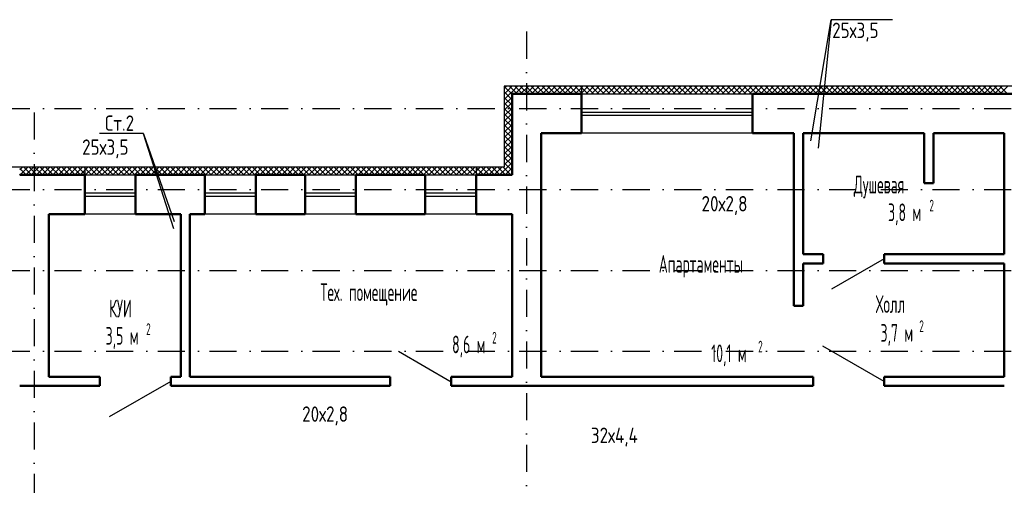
# Model space of a CAD drawing. Extents: x -1560602 to 321118, y -2308202 to -430103.
# Tile 68 of 104: x -1528909 to -1516129, y -2112234 to -2106190. Entities that reach past the tile are written whole.
import ezdxf
from ezdxf.enums import TextEntityAlignment as Align

# ---------------------------------------------------------------- set-up
doc = ezdxf.new("R2010")
doc.units = 0
doc.header["$MEASUREMENT"] = 0
doc.linetypes.add('Dot & Dashed', pattern=[670.277762, 352.777767, -176.388884, 0, -141.111112])
doc.linetypes.add('Штрихпунктирная', pattern=[0.670278, 0.352778, -0.176389, 0, -0.141111])
doc.layers.get('0').update_dxf_attribs({"color": 255, "linetype": 'CONTINUOUS'})
for name, color, linetype in [('Оси', 253, 'Dot & Dashed'), ('отделка', 240, 'CONTINUOUS'), ('Текст', 7, 'CONTINUOUS'), ('Утеплитель', 6, 'CONTINUOUS')]:
    doc.layers.add(name, color=color, linetype=linetype)
doc.layers.add('стены', color=5, linetype='CONTINUOUS', lineweight=50)
doc.styles.get("Standard").update_dxf_attribs({"font": 'spds.shx', "width": 0.7, "height": 250})

msp = doc.modelspace()

# ---------------------------------------------------------------- linework, layer by layer
at = {"color": 0}
for p, q in [((-1518641.5, -2107764.2, 0), (-1518375, -2106190.4)), ((-1518375, -2106190.4), (-1518547.5, -2107858.2, 0)), ((-1517578.9, -2106190.4), (-1518375, -2106190.4)), ((-1527303.5, -2107666.9, 0), (-1527873.7, -2107666.9, 0)), ((-1526906.7, -2108903.8, 0), (-1527302.3, -2107670.2, 0)), ((-1527302.3, -2107670.2, 0), (-1526902.6, -2108809.8, 0))]:
    msp.add_line(p, q, dxfattribs=at)
at = {"layer": 'Оси', "color": 0, "linetype": 'Штрихпунктирная', "lineweight": -3, "ltscale": 1000}
for p, q in [((-1522329.3, -2106344.8), (-1522329.3, -2121201.6)), ((-1556614.6, -2107344.8), (-1508549.3, -2107344.8)), ((-1528719.3, -2107394.8), (-1528719.3, -2121201.6)), ((-1556614.6, -2108394.8), (-1497159.3, -2108394.8)), ((-1556614.6, -2109444.8), (-1497159.3, -2109444.8)), ((-1556614.6, -2110494.8), (-1497159.3, -2110494.8))]:
    msp.add_line(p, q, dxfattribs=at)
at = {"layer": 'отделка', "color": 0, "ltscale": 100}
for p, q in [((-1521619.3, -2107154.4), (-1519399.3, -2107154.4)), ((-1521619.3, -2107389.4), (-1519399.3, -2107389.4)), ((-1521619.3, -2107429.4), (-1519399.3, -2107429.4)), ((-1519399.3, -2107664.4), (-1521619.3, -2107664.4)), ((-1528064.3, -2108204.4), (-1527404.3, -2108204.4)), ((-1526504.3, -2108204.4), (-1525844.3, -2108204.4)), ((-1525204.3, -2108204.4), (-1524544.3, -2108204.4)), ((-1523644.3, -2108204.4), (-1522984.3, -2108204.4)), ((-1528064.3, -2108439.4), (-1527404.3, -2108439.4)), ((-1526504.3, -2108439.4), (-1525844.3, -2108439.4)), ((-1525204.3, -2108439.4), (-1524544.3, -2108439.4)), ((-1523644.3, -2108439.4), (-1522984.3, -2108439.4)), ((-1528064.3, -2108479.4), (-1527404.3, -2108479.4)), ((-1526504.3, -2108479.4), (-1525844.3, -2108479.4)), ((-1525204.3, -2108479.4), (-1524544.3, -2108479.4)), ((-1523644.3, -2108479.4), (-1522984.3, -2108479.4)), ((-1527404.3, -2108714.4), (-1528064.3, -2108714.4)), ((-1525844.3, -2108714.4), (-1526504.3, -2108714.4)), ((-1524544.3, -2108714.4), (-1525204.3, -2108714.4)), ((-1522984.3, -2108714.4), (-1523644.3, -2108714.4)), ((-1517689.3, -2109294.4), (-1518373.4, -2109689.4)), ((-1517689.3, -2110886.4), (-1518486, -2110426.4)), ((-1523309.3, -2110894.5), (-1523993.5, -2110499.5)), ((-1526949.3, -2110886.4), (-1527746.1, -2111346.4))]:
    msp.add_line(p, q, dxfattribs=at)
at = {"layer": 'стены', "color": 0, "linetype": 'Continuous'}
for p, q in [((-1522519.3, -2107154.4), (-1522519.3, -2108204.4)), ((-1521619.3, -2107154.4), (-1522519.3, -2107154.4)), ((-1521619.3, -2107154.4), (-1521619.3, -2107224.4)), ((-1521619.3, -2107154.4), (-1521619.3, -2107224.4)), ((-1512479.3, -2107154.4), (-1519399.3, -2107154.4)), ((-1519399.3, -2107154.4), (-1519399.3, -2107224.4)), ((-1519399.3, -2107154.4), (-1519399.3, -2107224.4)), ((-1521619.3, -2107224.4), (-1521619.3, -2107664.4)), ((-1519399.3, -2107224.4), (-1519399.3, -2107664.4)), ((-1522139.3, -2108204.4), (-1522139.3, -2107664.4)), ((-1522139.3, -2107664.4), (-1521619.3, -2107664.4)), ((-1519399.3, -2107664.4), (-1518859.3, -2107664.4)), ((-1518859.3, -2107664.4), (-1518859.3, -2109904.5)), ((-1518739.3, -2109234.4), (-1518739.3, -2107664.4)), ((-1518739.3, -2107664.4), (-1517169.3, -2107664.4)), ((-1517169.3, -2107664.4), (-1517169.3, -2108314.4)), ((-1517049.3, -2108314.4), (-1517049.3, -2107664.4)), ((-1516129.3, -2107664.4), (-1516129.3, -2109234.4)), ((-1516129.3, -2109211.4), (-1516129.3, -2107687.4)), ((-1528064.3, -2108204.4), (-1528909.3, -2108204.4)), ((-1528064.3, -2108204.4), (-1528064.3, -2108274.4)), ((-1528064.3, -2108204.4), (-1528064.3, -2108274.4)), ((-1528064.3, -2108274.4), (-1528064.3, -2108714.4)), ((-1526504.3, -2108204.4), (-1527404.3, -2108204.4)), ((-1527404.3, -2108204.4), (-1527404.3, -2108274.4)), ((-1527404.3, -2108204.4), (-1527404.3, -2108274.4)), ((-1527404.3, -2108274.4), (-1527404.3, -2108714.4)), ((-1526504.3, -2108204.4), (-1526504.3, -2108274.4)), ((-1526504.3, -2108204.4), (-1526504.3, -2108274.4)), ((-1526504.3, -2108274.4), (-1526504.3, -2108714.4)), ((-1525204.3, -2108204.4), (-1525844.3, -2108204.4)), ((-1525844.3, -2108204.4), (-1525844.3, -2108274.4)), ((-1525844.3, -2108204.4), (-1525844.3, -2108274.4)), ((-1525844.3, -2108274.4), (-1525844.3, -2108714.4)), ((-1525204.3, -2108204.4), (-1525204.3, -2108274.4)), ((-1525204.3, -2108204.4), (-1525204.3, -2108274.4)), ((-1525204.3, -2108274.4), (-1525204.3, -2108714.4)), ((-1523644.3, -2108204.4), (-1524544.3, -2108204.4)), ((-1524544.3, -2108204.4), (-1524544.3, -2108274.4)), ((-1524544.3, -2108204.4), (-1524544.3, -2108274.4)), ((-1524544.3, -2108274.4), (-1524544.3, -2108714.4)), ((-1523644.3, -2108204.4), (-1523644.3, -2108274.4)), ((-1523644.3, -2108204.4), (-1523644.3, -2108274.4)), ((-1523644.3, -2108274.4), (-1523644.3, -2108714.4)), ((-1522519.3, -2108204.4), (-1522984.3, -2108204.4)), ((-1522984.3, -2108204.4), (-1522984.3, -2108274.4)), ((-1522984.3, -2108204.4), (-1522984.3, -2108274.4)), ((-1522984.3, -2108274.4), (-1522984.3, -2108714.4)), ((-1522139.3, -2108714.4), (-1522139.3, -2108204.4)), ((-1522139.3, -2108264.5), (-1522139.3, -2110824.5)), ((-1528529.3, -2110824.5), (-1528529.3, -2108714.4)), ((-1528529.3, -2108714.4), (-1528064.3, -2108714.4)), ((-1527404.3, -2108714.4), (-1526819.3, -2108714.4)), ((-1526819.3, -2108714.4), (-1526819.3, -2110824.5)), ((-1526699.3, -2110824.5), (-1526699.3, -2108714.4)), ((-1526699.3, -2108714.4), (-1526504.3, -2108714.4)), ((-1525844.3, -2108714.4), (-1525204.3, -2108714.4)), ((-1524544.3, -2108714.4), (-1523644.3, -2108714.4)), ((-1522984.3, -2108714.4), (-1522519.3, -2108714.4)), ((-1522519.3, -2108714.4), (-1522519.3, -2110824.5)), ((-1522139.3, -2110824.5), (-1522139.3, -2108714.4)), ((-1518479.3, -2109234.4), (-1518739.3, -2109234.4)), ((-1516129.3, -2109234.4), (-1517689.3, -2109234.4)), ((-1518739.3, -2109354.4), (-1518479.3, -2109354.4)), ((-1518739.3, -2109904.5), (-1518739.3, -2109354.4)), ((-1517689.3, -2109354.4), (-1516129.3, -2109354.4)), ((-1516129.3, -2109354.4), (-1516129.3, -2110824.5)), ((-1518859.3, -2109904.5), (-1518739.3, -2109904.5)), ((-1527869.3, -2110824.5), (-1528529.3, -2110824.5)), ((-1526819.3, -2110824.5), (-1526949.3, -2110824.5)), ((-1524099.3, -2110824.5), (-1526699.3, -2110824.5)), ((-1522519.3, -2110824.5), (-1523309.3, -2110824.5)), ((-1518609.3, -2110824.5), (-1522139.3, -2110824.5)), ((-1516129.3, -2110824.5), (-1517689.3, -2110824.5)), ((-1528529.3, -2110944.5), (-1528909.3, -2110944.5)), ((-1528529.3, -2110944.5), (-1527869.3, -2110944.5)), ((-1526949.3, -2110944.5), (-1524099.3, -2110944.5)), ((-1523309.3, -2110944.5), (-1522519.3, -2110944.5)), ((-1522519.3, -2110944.5), (-1522139.3, -2110944.5)), ((-1522139.3, -2110944.5), (-1518609.3, -2110944.5)), ((-1517689.3, -2110944.5), (-1516129.3, -2110944.5))]:
    msp.add_line(p, q, dxfattribs=at)
at = {"layer": 'стены', "color": 0, "ltscale": 100}
for p, q in [((-1517049.3, -2107664.4), (-1516129.3, -2107664.4)), ((-1517049.3, -2108314.4), (-1517169.3, -2108314.4)), ((-1518479.3, -2109234.4), (-1518479.3, -2109354.4)), ((-1517689.3, -2109234.4), (-1517689.3, -2109354.4)), ((-1527869.3, -2110824.5), (-1527869.3, -2110944.5)), ((-1526949.3, -2110824.5), (-1526949.3, -2110944.5)), ((-1524099.3, -2110824.5), (-1524099.3, -2110944.5)), ((-1523309.3, -2110824.5), (-1523309.3, -2110944.5)), ((-1518609.3, -2110824.5), (-1518609.3, -2110944.5)), ((-1517689.3, -2110824.5), (-1517689.3, -2110944.5))]:
    msp.add_line(p, q, dxfattribs=at)
at = {"layer": 'Утеплитель', "color": 0, "linetype": 'Continuous'}
for p, q in [((-1522619.3, -2107054.4), (-1522619.3, -2108104.4)), ((-1521619.3, -2107054.4), (-1522619.3, -2107054.4)), ((-1522604.3, -2107073.5), (-1522619.3, -2107058.5)), ((-1522619.3, -2107083.7), (-1522606.4, -2107070.8)), ((-1522619.3, -2107154.4), (-1522575.3, -2107110.4)), ((-1522594.1, -2107154.4), (-1522619.3, -2107129.2)), ((-1522619.3, -2107225.1), (-1522548.7, -2107154.4)), ((-1522606.4, -2107070.8), (-1522590.1, -2107054.4)), ((-1522523.4, -2107154.4), (-1522604.3, -2107073.5)), ((-1522519.3, -2107229.2), (-1522594.1, -2107154.4)), ((-1522575.3, -2107110.4), (-1522519.4, -2107054.4)), ((-1522519.3, -2107087.8), (-1522552.7, -2107054.4)), ((-1522548.7, -2107154.4), (-1522544.2, -2107150)), ((-1522544.2, -2107150), (-1522519.3, -2107125.1)), ((-1522519.3, -2107125.1), (-1522448.7, -2107054.4)), ((-1522452.7, -2107154.4), (-1522519.3, -2107087.8)), ((-1522381.9, -2107154.4), (-1522481.9, -2107054.4)), ((-1522477.9, -2107154.4), (-1522377.9, -2107054.4)), ((-1522311.2, -2107154.4), (-1522411.2, -2107054.4)), ((-1522407.2, -2107154.4), (-1522307.2, -2107054.4)), ((-1522240.5, -2107154.4), (-1522340.5, -2107054.4)), ((-1522336.5, -2107154.4), (-1522236.5, -2107054.4)), ((-1522169.8, -2107154.4), (-1522269.8, -2107054.4)), ((-1522265.8, -2107154.4), (-1522165.8, -2107054.4)), ((-1522099.1, -2107154.4), (-1522199.1, -2107054.4)), ((-1522195.1, -2107154.4), (-1522095.1, -2107054.4)), ((-1522028.4, -2107154.4), (-1522128.4, -2107054.4)), ((-1522124.4, -2107154.4), (-1522024.4, -2107054.4)), ((-1521957.7, -2107154.4), (-1522057.7, -2107054.4)), ((-1522053.7, -2107154.4), (-1521953.7, -2107054.4)), ((-1521887, -2107154.4), (-1521987, -2107054.4)), ((-1521983, -2107154.4), (-1521883, -2107054.4)), ((-1521816.3, -2107154.4), (-1521916.3, -2107054.4)), ((-1521912.3, -2107154.4), (-1521812.3, -2107054.4)), ((-1521745.6, -2107154.4), (-1521845.6, -2107054.4)), ((-1521841.5, -2107154.4), (-1521741.5, -2107054.4)), ((-1521674.8, -2107154.4), (-1521774.8, -2107054.4)), ((-1521770.8, -2107154.4), (-1521670.8, -2107054.4)), ((-1521619.3, -2107139.3), (-1521704.1, -2107054.4)), ((-1521700.1, -2107154.4), (-1521619.3, -2107073.6)), ((-1521619.3, -2107068.5), (-1521633.4, -2107054.4)), ((-1521629.4, -2107154.4), (-1521619.3, -2107144.3)), ((-1521619.3, -2107054.4), (-1521619.3, -2107154.4)), ((-1521619.3, -2107054.4), (-1521619.3, -2107154.4)), ((-1509359.3, -2107054.4), (-1521619.3, -2107054.4)), ((-1521619.3, -2107073.6), (-1521600.1, -2107054.4)), ((-1521619.3, -2107144.3), (-1521529.4, -2107054.4)), ((-1521533.4, -2107154.4), (-1521619.3, -2107068.5)), ((-1521604.1, -2107154.4), (-1521619.3, -2107139.3)), ((-1521462.7, -2107154.4), (-1521562.7, -2107054.4)), ((-1521558.7, -2107154.4), (-1521458.7, -2107054.4)), ((-1521392, -2107154.4), (-1521492, -2107054.4)), ((-1521488, -2107154.4), (-1521388, -2107054.4)), ((-1521321.3, -2107154.4), (-1521421.3, -2107054.4)), ((-1521417.3, -2107154.4), (-1521317.3, -2107054.4)), ((-1521250.6, -2107154.4), (-1521350.6, -2107054.4)), ((-1521346.6, -2107154.4), (-1521246.6, -2107054.4)), ((-1521179.9, -2107154.4), (-1521279.9, -2107054.4)), ((-1521275.9, -2107154.4), (-1521175.9, -2107054.4)), ((-1521109.2, -2107154.4), (-1521209.2, -2107054.4)), ((-1521205.1, -2107154.4), (-1521105.1, -2107054.4)), ((-1521038.4, -2107154.4), (-1521138.4, -2107054.4)), ((-1521134.4, -2107154.4), (-1521034.4, -2107054.4)), ((-1520967.7, -2107154.4), (-1521067.7, -2107054.4)), ((-1521063.7, -2107154.4), (-1520963.7, -2107054.4)), ((-1520897, -2107154.4), (-1520997, -2107054.4)), ((-1520993, -2107154.4), (-1520893, -2107054.4)), ((-1520826.3, -2107154.4), (-1520926.3, -2107054.4)), ((-1520922.3, -2107154.4), (-1520822.3, -2107054.4)), ((-1520755.6, -2107154.4), (-1520855.6, -2107054.4)), ((-1520851.6, -2107154.4), (-1520751.6, -2107054.4)), ((-1520684.9, -2107154.4), (-1520784.9, -2107054.4)), ((-1520780.9, -2107154.4), (-1520680.9, -2107054.4)), ((-1520614.2, -2107154.4), (-1520714.2, -2107054.4)), ((-1520710.2, -2107154.4), (-1520610.2, -2107054.4)), ((-1520543.5, -2107154.4), (-1520643.5, -2107054.4)), ((-1520639.5, -2107154.4), (-1520539.5, -2107054.4)), ((-1520472.8, -2107154.4), (-1520572.8, -2107054.4)), ((-1520568.8, -2107154.4), (-1520468.8, -2107054.4)), ((-1520402, -2107154.4), (-1520502, -2107054.4)), ((-1520498, -2107154.4), (-1520398, -2107054.4)), ((-1520331.3, -2107154.4), (-1520431.3, -2107054.4)), ((-1520427.3, -2107154.4), (-1520327.3, -2107054.4)), ((-1520260.6, -2107154.4), (-1520360.6, -2107054.4)), ((-1520356.6, -2107154.4), (-1520256.6, -2107054.4)), ((-1520189.9, -2107154.4), (-1520289.9, -2107054.4)), ((-1520285.9, -2107154.4), (-1520185.9, -2107054.4)), ((-1520119.2, -2107154.4), (-1520219.2, -2107054.4)), ((-1520215.2, -2107154.4), (-1520115.2, -2107054.4)), ((-1520048.5, -2107154.4), (-1520148.5, -2107054.4)), ((-1520144.5, -2107154.4), (-1520044.5, -2107054.4)), ((-1519977.8, -2107154.4), (-1520077.8, -2107054.4)), ((-1520073.8, -2107154.4), (-1519973.8, -2107054.4)), ((-1519907.1, -2107154.4), (-1520007.1, -2107054.4)), ((-1520003.1, -2107154.4), (-1519903.1, -2107054.4)), ((-1519836.4, -2107154.4), (-1519936.4, -2107054.4)), ((-1519932.4, -2107154.4), (-1519832.4, -2107054.4)), ((-1519765.7, -2107154.4), (-1519865.7, -2107054.4)), ((-1519861.6, -2107154.4), (-1519761.6, -2107054.4)), ((-1519694.9, -2107154.4), (-1519794.9, -2107054.4)), ((-1519790.9, -2107154.4), (-1519690.9, -2107054.4)), ((-1519624.2, -2107154.4), (-1519724.2, -2107054.4)), ((-1519720.2, -2107154.4), (-1519620.2, -2107054.4)), ((-1519553.5, -2107154.4), (-1519653.5, -2107054.4)), ((-1519649.5, -2107154.4), (-1519549.5, -2107054.4)), ((-1519482.8, -2107154.4), (-1519582.8, -2107054.4)), ((-1519578.8, -2107154.4), (-1519478.8, -2107054.4)), ((-1519412.1, -2107154.4), (-1519512.1, -2107054.4)), ((-1519508.1, -2107154.4), (-1519408.1, -2107054.4)), ((-1519341.4, -2107154.4), (-1519441.4, -2107054.4)), ((-1519437.4, -2107154.4), (-1519337.4, -2107054.4)), ((-1519270.7, -2107154.4), (-1519370.7, -2107054.4)), ((-1519366.7, -2107154.4), (-1519266.7, -2107054.4)), ((-1519200, -2107154.4), (-1519300, -2107054.4)), ((-1519296, -2107154.4), (-1519196, -2107054.4)), ((-1519129.3, -2107154.4), (-1519229.3, -2107054.4)), ((-1519225.2, -2107154.4), (-1519125.2, -2107054.4)), ((-1519058.5, -2107154.4), (-1519158.5, -2107054.4)), ((-1519154.5, -2107154.4), (-1519054.5, -2107054.4)), ((-1518987.8, -2107154.4), (-1519087.8, -2107054.4)), ((-1519083.8, -2107154.4), (-1518983.8, -2107054.4)), ((-1518917.1, -2107154.4), (-1519017.1, -2107054.4)), ((-1519013.1, -2107154.4), (-1518913.1, -2107054.4)), ((-1518846.4, -2107154.4), (-1518946.4, -2107054.4)), ((-1518942.4, -2107154.4), (-1518842.4, -2107054.4)), ((-1518775.7, -2107154.4), (-1518875.7, -2107054.4)), ((-1518871.7, -2107154.4), (-1518771.7, -2107054.4)), ((-1518705, -2107154.4), (-1518805, -2107054.4)), ((-1518801, -2107154.4), (-1518701, -2107054.4)), ((-1518634.3, -2107154.4), (-1518734.3, -2107054.4)), ((-1518730.3, -2107154.4), (-1518630.3, -2107054.4)), ((-1518563.6, -2107154.4), (-1518663.6, -2107054.4)), ((-1518659.6, -2107154.4), (-1518559.6, -2107054.4)), ((-1518492.9, -2107154.4), (-1518592.9, -2107054.4)), ((-1518588.9, -2107154.4), (-1518488.9, -2107054.4)), ((-1518422.1, -2107154.4), (-1518522.1, -2107054.4)), ((-1518518.1, -2107154.4), (-1518418.1, -2107054.4)), ((-1518351.4, -2107154.4), (-1518451.4, -2107054.4)), ((-1518447.4, -2107154.4), (-1518347.4, -2107054.4)), ((-1518280.7, -2107154.4), (-1518380.7, -2107054.4)), ((-1518376.7, -2107154.4), (-1518276.7, -2107054.4)), ((-1518210, -2107154.4), (-1518310, -2107054.4)), ((-1518306, -2107154.4), (-1518206, -2107054.4)), ((-1518139.3, -2107154.4), (-1518239.3, -2107054.4)), ((-1518235.3, -2107154.4), (-1518135.3, -2107054.4)), ((-1518068.6, -2107154.4), (-1518168.6, -2107054.4)), ((-1518164.6, -2107154.4), (-1518064.6, -2107054.4)), ((-1517997.9, -2107154.4), (-1518097.9, -2107054.4)), ((-1518093.9, -2107154.4), (-1517993.9, -2107054.4)), ((-1517927.2, -2107154.4), (-1518027.2, -2107054.4)), ((-1518023.2, -2107154.4), (-1517923.2, -2107054.4)), ((-1517856.5, -2107154.4), (-1517956.5, -2107054.4)), ((-1517952.5, -2107154.4), (-1517852.5, -2107054.4)), ((-1517785.8, -2107154.4), (-1517885.8, -2107054.4)), ((-1517881.7, -2107154.4), (-1517781.7, -2107054.4)), ((-1517715, -2107154.4), (-1517815, -2107054.4)), ((-1517811, -2107154.4), (-1517711, -2107054.4)), ((-1517644.3, -2107154.4), (-1517744.3, -2107054.4)), ((-1517740.3, -2107154.4), (-1517640.3, -2107054.4)), ((-1517573.6, -2107154.4), (-1517673.6, -2107054.4)), ((-1517669.6, -2107154.4), (-1517569.6, -2107054.4)), ((-1517502.9, -2107154.4), (-1517602.9, -2107054.4)), ((-1517598.9, -2107154.4), (-1517498.9, -2107054.4)), ((-1517432.2, -2107154.4), (-1517532.2, -2107054.4)), ((-1517528.2, -2107154.4), (-1517428.2, -2107054.4)), ((-1517361.5, -2107154.4), (-1517461.5, -2107054.4)), ((-1517457.5, -2107154.4), (-1517357.5, -2107054.4)), ((-1517290.8, -2107154.4), (-1517390.8, -2107054.4)), ((-1517386.8, -2107154.4), (-1517286.8, -2107054.4)), ((-1517220.1, -2107154.4), (-1517320.1, -2107054.4)), ((-1517316.1, -2107154.4), (-1517216.1, -2107054.4)), ((-1517149.4, -2107154.4), (-1517249.4, -2107054.4)), ((-1517245.3, -2107154.4), (-1517145.3, -2107054.4)), ((-1517078.6, -2107154.4), (-1517178.6, -2107054.4)), ((-1517174.6, -2107154.4), (-1517074.6, -2107054.4)), ((-1517007.9, -2107154.4), (-1517107.9, -2107054.4)), ((-1517103.9, -2107154.4), (-1517003.9, -2107054.4)), ((-1516937.2, -2107154.4), (-1517037.2, -2107054.4)), ((-1517033.2, -2107154.4), (-1516933.2, -2107054.4)), ((-1516866.5, -2107154.4), (-1516966.5, -2107054.4)), ((-1516962.5, -2107154.4), (-1516862.5, -2107054.4)), ((-1516795.8, -2107154.4), (-1516895.8, -2107054.4)), ((-1516891.8, -2107154.4), (-1516791.8, -2107054.4)), ((-1516725.1, -2107154.4), (-1516825.1, -2107054.4)), ((-1516821.1, -2107154.4), (-1516721.1, -2107054.4)), ((-1516654.4, -2107154.4), (-1516754.4, -2107054.4)), ((-1516750.4, -2107154.4), (-1516650.4, -2107054.4)), ((-1516583.7, -2107154.4), (-1516683.7, -2107054.4)), ((-1516679.7, -2107154.4), (-1516579.7, -2107054.4)), ((-1516513, -2107154.4), (-1516613, -2107054.4)), ((-1516609, -2107154.4), (-1516509, -2107054.4)), ((-1516442.3, -2107154.4), (-1516542.3, -2107054.4)), ((-1516538.2, -2107154.4), (-1516438.2, -2107054.4)), ((-1516371.5, -2107154.4), (-1516471.5, -2107054.4)), ((-1516467.5, -2107154.4), (-1516367.5, -2107054.4)), ((-1516300.8, -2107154.4), (-1516400.8, -2107054.4)), ((-1516396.8, -2107154.4), (-1516296.8, -2107054.4)), ((-1516230.1, -2107154.4), (-1516330.1, -2107054.4)), ((-1516326.1, -2107154.4), (-1516226.1, -2107054.4)), ((-1516159.4, -2107154.4), (-1516259.4, -2107054.4)), ((-1516255.4, -2107154.4), (-1516155.4, -2107054.4)), ((-1516088.7, -2107154.4), (-1516188.7, -2107054.4)), ((-1516184.7, -2107154.4), (-1516084.7, -2107054.4)), ((-1522619.3, -2107295.8), (-1522519.3, -2107195.8)), ((-1522519.3, -2107299.9), (-1522619.3, -2107199.9)), ((-1522619.3, -2107366.5), (-1522519.3, -2107266.5)), ((-1522519.3, -2107370.6), (-1522619.3, -2107270.6)), ((-1522619.3, -2107437.2), (-1522519.3, -2107337.2)), ((-1522519.3, -2107441.3), (-1522619.3, -2107341.3)), ((-1522619.3, -2107507.9), (-1522519.3, -2107407.9)), ((-1522519.3, -2107512.1), (-1522619.3, -2107412.1)), ((-1522619.3, -2107578.7), (-1522519.3, -2107478.7)), ((-1522519.3, -2107582.8), (-1522619.3, -2107482.8)), ((-1522619.3, -2107649.4), (-1522519.3, -2107549.4)), ((-1522519.3, -2107653.5), (-1522619.3, -2107553.5)), ((-1522619.3, -2107720.1), (-1522519.3, -2107620.1)), ((-1522519.3, -2107724.2), (-1522619.3, -2107624.2)), ((-1522619.3, -2107790.8), (-1522519.3, -2107690.8)), ((-1522519.3, -2107794.9), (-1522619.3, -2107694.9)), ((-1522619.3, -2107861.5), (-1522519.3, -2107761.5)), ((-1522519.3, -2107865.6), (-1522619.3, -2107765.6)), ((-1522619.3, -2107932.2), (-1522519.3, -2107832.2)), ((-1522519.3, -2107936.3), (-1522619.3, -2107836.3)), ((-1522619.3, -2108002.9), (-1522519.3, -2107902.9)), ((-1522519.3, -2108007), (-1522619.3, -2107907)), ((-1522619.3, -2108073.6), (-1522519.3, -2107973.6)), ((-1522519.3, -2108077.7), (-1522619.3, -2107977.7)), ((-1522519.3, -2108148.4), (-1522619.3, -2108048.4)), ((-1522599.4, -2108124.4), (-1522519.3, -2108044.3)), ((-1528064.3, -2108104.4), (-1529009.3, -2108104.4)), ((-1528909.3, -2108141.1), (-1528872.7, -2108104.4)), ((-1528827.3, -2108204.4), (-1528909.3, -2108122.4)), ((-1528902, -2108204.4), (-1528802, -2108104.4)), ((-1528756.6, -2108204.4), (-1528856.6, -2108104.4)), ((-1528831.2, -2108204.4), (-1528731.2, -2108104.4)), ((-1528685.9, -2108204.4), (-1528785.9, -2108104.4)), ((-1528760.5, -2108204.4), (-1528660.5, -2108104.4)), ((-1528615.1, -2108204.4), (-1528715.1, -2108104.4)), ((-1528689.8, -2108204.4), (-1528589.8, -2108104.4)), ((-1528544.4, -2108204.4), (-1528644.4, -2108104.4)), ((-1528619.1, -2108204.4), (-1528519.1, -2108104.4)), ((-1528473.7, -2108204.4), (-1528573.7, -2108104.4)), ((-1528548.4, -2108204.4), (-1528448.4, -2108104.4)), ((-1528403, -2108204.4), (-1528503, -2108104.4)), ((-1528477.7, -2108204.4), (-1528377.7, -2108104.4)), ((-1528332.3, -2108204.4), (-1528432.3, -2108104.4)), ((-1528407, -2108204.4), (-1528307, -2108104.4)), ((-1528261.6, -2108204.4), (-1528361.6, -2108104.4)), ((-1528336.3, -2108204.4), (-1528236.3, -2108104.4)), ((-1528190.9, -2108204.4), (-1528290.9, -2108104.4)), ((-1528265.6, -2108204.4), (-1528165.6, -2108104.4)), ((-1528120.2, -2108204.4), (-1528220.2, -2108104.4)), ((-1528194.8, -2108204.4), (-1528094.8, -2108104.4)), ((-1528064.3, -2108189.6), (-1528149.5, -2108104.4)), ((-1528124.1, -2108204.4), (-1528064.3, -2108144.6)), ((-1528064.3, -2108118.9), (-1528078.8, -2108104.4)), ((-1528064.3, -2108104.4), (-1528064.3, -2108204.4)), ((-1522619.3, -2108104.4), (-1528064.3, -2108104.4)), ((-1528064.3, -2108144.6), (-1528024.1, -2108104.4)), ((-1527978.8, -2108204.4), (-1528064.3, -2108118.9)), ((-1528053.4, -2108204.4), (-1527953.4, -2108104.4)), ((-1527908, -2108204.4), (-1528008, -2108104.4)), ((-1527982.7, -2108204.4), (-1527882.7, -2108104.4)), ((-1527837.3, -2108204.4), (-1527937.3, -2108104.4)), ((-1527912, -2108204.4), (-1527812, -2108104.4)), ((-1527766.6, -2108204.4), (-1527866.6, -2108104.4)), ((-1527841.3, -2108204.4), (-1527741.3, -2108104.4)), ((-1527695.9, -2108204.4), (-1527795.9, -2108104.4)), ((-1527770.6, -2108204.4), (-1527670.6, -2108104.4)), ((-1527625.2, -2108204.4), (-1527725.2, -2108104.4)), ((-1527699.9, -2108204.4), (-1527599.9, -2108104.4)), ((-1527554.5, -2108204.4), (-1527654.5, -2108104.4)), ((-1527629.2, -2108204.4), (-1527529.2, -2108104.4)), ((-1527483.8, -2108204.4), (-1527583.8, -2108104.4)), ((-1527558.4, -2108204.4), (-1527458.4, -2108104.4)), ((-1527413.1, -2108204.4), (-1527513.1, -2108104.4)), ((-1527487.7, -2108204.4), (-1527387.7, -2108104.4)), ((-1527342.4, -2108204.4), (-1527442.4, -2108104.4)), ((-1527417, -2108204.4), (-1527317, -2108104.4)), ((-1527271.6, -2108204.4), (-1527371.6, -2108104.4)), ((-1527346.3, -2108204.4), (-1527246.3, -2108104.4)), ((-1527200.9, -2108204.4), (-1527300.9, -2108104.4)), ((-1527275.6, -2108204.4), (-1527175.6, -2108104.4)), ((-1527130.2, -2108204.4), (-1527230.2, -2108104.4)), ((-1527204.9, -2108204.4), (-1527104.9, -2108104.4)), ((-1527059.5, -2108204.4), (-1527159.5, -2108104.4)), ((-1527134.2, -2108204.4), (-1527034.2, -2108104.4)), ((-1526988.8, -2108204.4), (-1527088.8, -2108104.4)), ((-1527063.5, -2108204.4), (-1526963.5, -2108104.4)), ((-1526918.1, -2108204.4), (-1527018.1, -2108104.4)), ((-1526992.8, -2108204.4), (-1526892.8, -2108104.4)), ((-1526847.4, -2108204.4), (-1526947.4, -2108104.4)), ((-1526922.1, -2108204.4), (-1526822.1, -2108104.4)), ((-1526776.7, -2108204.4), (-1526876.7, -2108104.4)), ((-1526851.3, -2108204.4), (-1526751.3, -2108104.4)), ((-1526706, -2108204.4), (-1526806, -2108104.4)), ((-1526780.6, -2108204.4), (-1526680.6, -2108104.4)), ((-1526635.2, -2108204.4), (-1526735.2, -2108104.4)), ((-1526709.9, -2108204.4), (-1526609.9, -2108104.4)), ((-1526564.5, -2108204.4), (-1526664.5, -2108104.4)), ((-1526639.2, -2108204.4), (-1526539.2, -2108104.4)), ((-1526493.8, -2108204.4), (-1526593.8, -2108104.4)), ((-1526568.5, -2108204.4), (-1526468.5, -2108104.4)), ((-1526423.1, -2108204.4), (-1526523.1, -2108104.4)), ((-1526497.8, -2108204.4), (-1526397.8, -2108104.4)), ((-1526352.4, -2108204.4), (-1526452.4, -2108104.4)), ((-1526427.1, -2108204.4), (-1526327.1, -2108104.4)), ((-1526281.7, -2108204.4), (-1526381.7, -2108104.4)), ((-1526356.4, -2108204.4), (-1526256.4, -2108104.4)), ((-1526211, -2108204.4), (-1526311, -2108104.4)), ((-1526285.7, -2108204.4), (-1526185.7, -2108104.4)), ((-1526140.3, -2108204.4), (-1526240.3, -2108104.4)), ((-1526214.9, -2108204.4), (-1526114.9, -2108104.4)), ((-1526069.6, -2108204.4), (-1526169.6, -2108104.4)), ((-1526144.2, -2108204.4), (-1526044.2, -2108104.4)), ((-1525998.9, -2108204.4), (-1526098.9, -2108104.4)), ((-1526073.5, -2108204.4), (-1525973.5, -2108104.4)), ((-1525928.1, -2108204.4), (-1526028.1, -2108104.4)), ((-1526002.8, -2108204.4), (-1525902.8, -2108104.4)), ((-1525857.4, -2108204.4), (-1525957.4, -2108104.4)), ((-1525932.1, -2108204.4), (-1525832.1, -2108104.4)), ((-1525786.7, -2108204.4), (-1525886.7, -2108104.4)), ((-1525861.4, -2108204.4), (-1525761.4, -2108104.4)), ((-1525716, -2108204.4), (-1525816, -2108104.4)), ((-1525790.7, -2108204.4), (-1525690.7, -2108104.4)), ((-1525645.3, -2108204.4), (-1525745.3, -2108104.4)), ((-1525720, -2108204.4), (-1525620, -2108104.4)), ((-1525574.6, -2108204.4), (-1525674.6, -2108104.4)), ((-1525649.3, -2108204.4), (-1525549.3, -2108104.4)), ((-1525503.9, -2108204.4), (-1525603.9, -2108104.4)), ((-1525578.5, -2108204.4), (-1525478.5, -2108104.4)), ((-1525433.2, -2108204.4), (-1525533.2, -2108104.4)), ((-1525507.8, -2108204.4), (-1525407.8, -2108104.4)), ((-1525362.5, -2108204.4), (-1525462.5, -2108104.4)), ((-1525437.1, -2108204.4), (-1525337.1, -2108104.4)), ((-1525291.7, -2108204.4), (-1525391.7, -2108104.4)), ((-1525366.4, -2108204.4), (-1525266.4, -2108104.4)), ((-1525221, -2108204.4), (-1525321, -2108104.4)), ((-1525295.7, -2108204.4), (-1525195.7, -2108104.4)), ((-1525150.3, -2108204.4), (-1525250.3, -2108104.4)), ((-1525225, -2108204.4), (-1525125, -2108104.4)), ((-1525079.6, -2108204.4), (-1525179.6, -2108104.4)), ((-1525154.3, -2108204.4), (-1525054.3, -2108104.4)), ((-1525008.9, -2108204.4), (-1525108.9, -2108104.4)), ((-1525083.6, -2108204.4), (-1524983.6, -2108104.4)), ((-1524938.2, -2108204.4), (-1525038.2, -2108104.4)), ((-1525012.9, -2108204.4), (-1524912.9, -2108104.4)), ((-1524867.5, -2108204.4), (-1524967.5, -2108104.4)), ((-1524942.2, -2108204.4), (-1524842.2, -2108104.4)), ((-1524796.8, -2108204.4), (-1524896.8, -2108104.4)), ((-1524871.4, -2108204.4), (-1524771.4, -2108104.4)), ((-1524726.1, -2108204.4), (-1524826.1, -2108104.4)), ((-1524800.7, -2108204.4), (-1524700.7, -2108104.4)), ((-1524655.3, -2108204.4), (-1524755.3, -2108104.4)), ((-1524730, -2108204.4), (-1524630, -2108104.4)), ((-1524584.6, -2108204.4), (-1524684.6, -2108104.4)), ((-1524659.3, -2108204.4), (-1524559.3, -2108104.4)), ((-1524513.9, -2108204.4), (-1524613.9, -2108104.4)), ((-1524588.6, -2108204.4), (-1524488.6, -2108104.4)), ((-1524443.2, -2108204.4), (-1524543.2, -2108104.4)), ((-1524517.9, -2108204.4), (-1524417.9, -2108104.4)), ((-1524372.5, -2108204.4), (-1524472.5, -2108104.4)), ((-1524447.2, -2108204.4), (-1524347.2, -2108104.4)), ((-1524301.8, -2108204.4), (-1524401.8, -2108104.4)), ((-1524376.5, -2108204.4), (-1524276.5, -2108104.4)), ((-1524231.1, -2108204.4), (-1524331.1, -2108104.4)), ((-1524305.8, -2108204.4), (-1524205.8, -2108104.4)), ((-1524160.4, -2108204.4), (-1524260.4, -2108104.4)), ((-1524235, -2108204.4), (-1524135, -2108104.4)), ((-1524089.7, -2108204.4), (-1524189.7, -2108104.4)), ((-1524164.3, -2108204.4), (-1524064.3, -2108104.4)), ((-1524019, -2108204.4), (-1524119, -2108104.4)), ((-1524093.6, -2108204.4), (-1523993.6, -2108104.4)), ((-1523948.2, -2108204.4), (-1524048.2, -2108104.4)), ((-1524022.9, -2108204.4), (-1523922.9, -2108104.4)), ((-1523877.5, -2108204.4), (-1523977.5, -2108104.4)), ((-1523952.2, -2108204.4), (-1523852.2, -2108104.4)), ((-1523806.8, -2108204.4), (-1523906.8, -2108104.4)), ((-1523881.5, -2108204.4), (-1523781.5, -2108104.4)), ((-1523736.1, -2108204.4), (-1523836.1, -2108104.4)), ((-1523810.8, -2108204.4), (-1523710.8, -2108104.4)), ((-1523665.4, -2108204.4), (-1523765.4, -2108104.4)), ((-1523740.1, -2108204.4), (-1523640.1, -2108104.4)), ((-1523594.7, -2108204.4), (-1523694.7, -2108104.4)), ((-1523669.4, -2108204.4), (-1523569.4, -2108104.4)), ((-1523524, -2108204.4), (-1523624, -2108104.4)), ((-1523598.7, -2108204.4), (-1523498.7, -2108104.4)), ((-1523453.3, -2108204.4), (-1523553.3, -2108104.4)), ((-1523527.9, -2108204.4), (-1523427.9, -2108104.4)), ((-1523382.6, -2108204.4), (-1523482.6, -2108104.4)), ((-1523457.2, -2108204.4), (-1523357.2, -2108104.4)), ((-1523311.8, -2108204.4), (-1523411.8, -2108104.4)), ((-1523386.5, -2108204.4), (-1523286.5, -2108104.4)), ((-1523241.1, -2108204.4), (-1523341.1, -2108104.4)), ((-1523315.8, -2108204.4), (-1523215.8, -2108104.4)), ((-1523170.4, -2108204.4), (-1523270.4, -2108104.4)), ((-1523245.1, -2108204.4), (-1523145.1, -2108104.4)), ((-1523099.7, -2108204.4), (-1523199.7, -2108104.4)), ((-1523174.4, -2108204.4), (-1523074.4, -2108104.4)), ((-1523029, -2108204.4), (-1523129, -2108104.4)), ((-1523103.7, -2108204.4), (-1523003.7, -2108104.4)), ((-1522958.3, -2108204.4), (-1523058.3, -2108104.4)), ((-1523033, -2108204.4), (-1522933, -2108104.4)), ((-1522887.6, -2108204.4), (-1522987.6, -2108104.4)), ((-1522984.3, -2108104.4), (-1522984.3, -2108204.4)), ((-1522962.3, -2108204.4), (-1522862.3, -2108104.4)), ((-1522816.9, -2108204.4), (-1522916.9, -2108104.4)), ((-1522891.5, -2108204.4), (-1522791.5, -2108104.4)), ((-1522746.2, -2108204.4), (-1522846.2, -2108104.4)), ((-1522820.8, -2108204.4), (-1522720.8, -2108104.4)), ((-1522675.5, -2108204.4), (-1522775.5, -2108104.4)), ((-1522750.1, -2108204.4), (-1522650.1, -2108104.4)), ((-1522604.7, -2108204.4), (-1522704.7, -2108104.4)), ((-1522679.4, -2108204.4), (-1522599.4, -2108124.4)), ((-1522534, -2108204.4), (-1522634, -2108104.4)), ((-1522608.7, -2108204.4), (-1522564, -2108159.7)), ((-1522564, -2108159.7), (-1522519.3, -2108115.1)), ((-1522528.7, -2108195.1), (-1522519.3, -2108185.8)), ((-1528898, -2108204.4), (-1528909.3, -2108193.1)), ((-1528049.5, -2108204.4), (-1528064.3, -2108189.6)), ((-1522538, -2108204.4), (-1522528.7, -2108195.1))]:
    msp.add_line(p, q, dxfattribs=at)

# ---------------------------------------------------------------- texts
at = {"color": 0}
for s, p in [('25х3,5', (-1518363.9, -2106428.5)), ('25х3,5', (-1528099.7, -2107944.6, 0)), ('20х2,8', (-1520059.2, -2108679.4)), ('20х2,8', (-1525243.2, -2111409.7, 0)), ('32х4,4', (-1521495.7, -2111685.2))]:
    msp.add_text(s, height=200, dxfattribs=at).set_placement(p)
msp.add_text('Ст.2', height=200, dxfattribs=at).set_placement((-1527613.2, -2107533.2, 0), align=Align.MIDDLE_CENTER)
at = {"layer": 'Текст', "color": 0, "linetype": 'Continuous', "width": 0.7}
for s, height, p in [('Душевая', 230, (-1518083.1, -2108446.1)), ('3,8 м', 230, (-1517638.2, -2108805.9)), ('2', 151.8, (-1517101.4, -2108679.4)), ('Апартаменты', 230, (-1520614.2, -2109475.6)), ('Тех. помещение', 230, (-1525005.8, -2109841.9)), ('КУИ', 230, (-1527746.8, -2110054.6)), ('Холл', 230, (-1517797.7, -2109997.2)), ('2', 151.8, (-1517232.4, -2110244.7)), ('3,5 м', 230, (-1527793.6, -2110409.7)), ('2', 151.8, (-1527267.6, -2110283.2)), ('3,7 м', 230, (-1517736.1, -2110371.2)), ('8,6 м', 230, (-1523297, -2110521.1)), ('2', 151.8, (-1522776.5, -2110394.6)), ('2', 151.8, (-1519323.9, -2110509.8)), ('10,1 м', 230, (-1519933.7, -2110636.3))]:
    msp.add_text(s, height=height, dxfattribs=at).set_placement(p)

doc.saveas('drawing.dxf')
